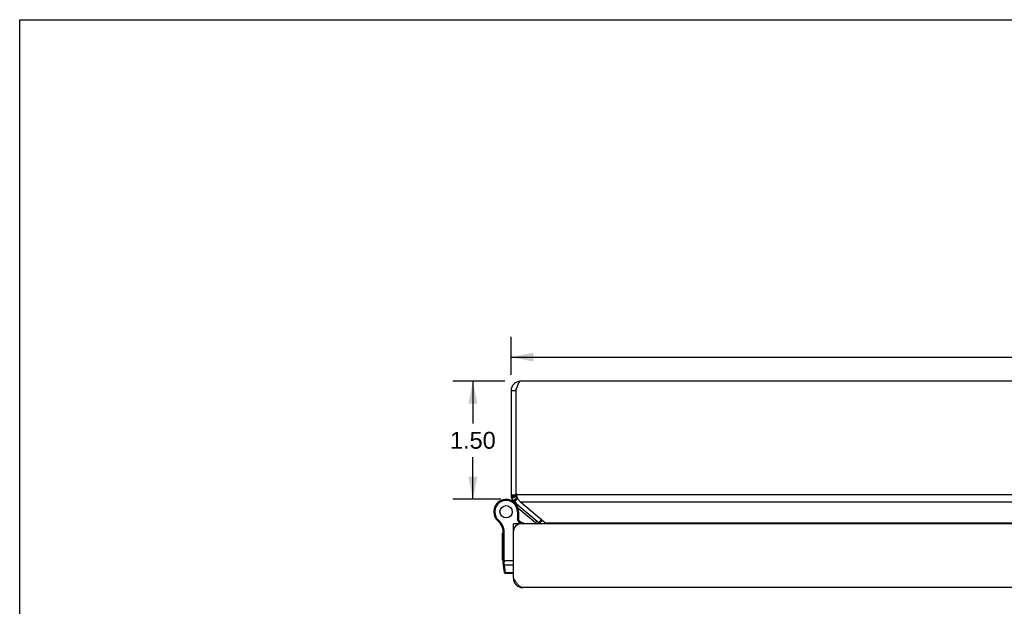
# Model space of a CAD drawing. Header units: inches. Extents: x 0 to 48.6, y 0 to 31.4.
# Tile 7 of 10: x 0 to 12.5, y 24 to 31.4. Entities that reach past the tile are written whole.
import ezdxf

# ---------------------------------------------------------------- set-up
doc = ezdxf.new("R2010")
doc.units = ezdxf.units.IN
doc.header["$LTSCALE"] = 2.671429
doc.header["$MEASUREMENT"] = 0
doc.layers.get('0').update_dxf_attribs({"linetype": 'CONTINUOUS'})
doc.layers.add('02___PRT_ALL_AXES', color=7, linetype='CONTINUOUS')
doc.layers.add('DIMENSIONS', color=7, linetype='CONTINUOUS')
doc.styles.get("Standard").update_dxf_attribs({"font": 'arial.ttf'})
doc.dimstyles.new('DIMSTYLE_1', dxfattribs={"dimtxt": 0.214286, "dimasz": 0.285714, "dimexe": 0.09, "dimexo": 0.07, "dimgap": 0.0375, "dimtad": 0, "dimtih": 1, "dimtoh": 1, "dimzin": 4, "dimdsep": 46, "dimtxsty": 'Standard', "dimblk": '_FILLED', "dimblk1": '_FILLED', "dimblk2": '_FILLED', "dimcen": 0.09, "dimazin": 1, "dimtfac": 1, "dimtofl": 0, "dimtmove": 0, "dimatfit": 3, "dimldrblk": '_FILLED', "dimfxl": 0, "dimtolj": 1, "dimtzin": 4, "dimarcsym": 0})

# ---------------------------------------------------------------- blocks, each defined once
blk = doc.blocks.new('_FILLED')
at = {"color": 0, "linetype": 'ByBlock'}
blk.add_solid([(0, 0), (-1, 0.2), (-1, -0.2)], dxfattribs=at)
blk = doc.blocks.new('*D13')
at = {"layer": 'DIMENSIONS', "color": 2, "linetype": 'Continuous'}
for p, q in [((6.176, 26.829), (5.513, 26.829)), ((5.77, 26.829), (5.77, 26.292)), ((5.77, 25.328), (5.77, 25.864)), ((6.128, 25.328), (5.513, 25.328))]:
    blk.add_line(p, q, dxfattribs=at)
at = {"layer": 'DIMENSIONS', "color": 2, "linetype": 'Continuous', "xscale": 0.2857142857, "yscale": 0.2857142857, "zscale": 0.2857142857}
for p, rotation in [((5.77, 26.829), 90), ((5.77, 25.328), 270)]:
    blk.add_blockref('_FILLED', p, dxfattribs=dict(at, rotation=rotation))
at = {"layer": 'DIMENSIONS', "color": 2, "linetype": 'Continuous', "insert": (5.77, 26.185), "char_height": 0.2143, "width": 0.58232, "attachment_point": 2, "line_spacing_factor": 0.9}
blk.add_mtext('1.50', dxfattribs=at)
blk = doc.blocks.new('*D20')
at = {"layer": 'DIMENSIONS', "color": 2, "linetype": 'Continuous'}
for p, q in [((6.256, 26.909), (6.256, 27.393)), ((22.256, 26.909), (22.256, 27.393)), ((6.256, 27.136), (13.775, 27.136)), ((22.256, 27.136), (14.738, 27.136))]:
    blk.add_line(p, q, dxfattribs=at)
at = {"layer": 'DIMENSIONS', "color": 2, "linetype": 'Continuous', "xscale": 0.2857142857, "yscale": 0.2857142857, "zscale": 0.2857142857, "rotation": 180}
blk.add_blockref('_FILLED', (6.256, 27.136), dxfattribs=at)
at = {"layer": 'DIMENSIONS', "color": 2, "linetype": 'Continuous', "xscale": 0.2857142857, "yscale": 0.2857142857, "zscale": 0.2857142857}
blk.add_blockref('_FILLED', (22.256, 27.136), dxfattribs=at)
at = {"layer": 'DIMENSIONS', "color": 2, "linetype": 'Continuous', "insert": (14.256, 27.243), "char_height": 0.2143, "width": 0.74881, "attachment_point": 2, "line_spacing_factor": 0.9}
blk.add_mtext('16.00', dxfattribs=at)

msp = doc.modelspace()

# ---------------------------------------------------------------- linework, layer by layer
at = {"color": 7, "linetype": 'Continuous'}
for p, q in [((0, 0), (0, 31.4286)), ((0, 31.4286), (48.5714, 31.4286)), ((6.3163, 26.7086), (6.2563, 26.7086)), ((6.2563, 25.3845), (6.3163, 25.3845)), ((6.2567, 25.3747), (6.3165, 25.3796)), ((6.2584, 25.3622), (6.3174, 25.3734)), ((6.2613, 25.3502), (6.3188, 25.3674)), ((6.2644, 25.3414), (6.3203, 25.363)), ((6.2844, 25.3074), (6.3304, 25.346)), ((6.2992, 25.2926), (6.3378, 25.3386)), ((6.3163, 25.4244), (6.3163, 25.3845)), ((6.3378, 25.3386), (6.3447, 25.3328)), ((6.2513, 25.3151), (6.2509, 25.3152)), ((6.3178, 25.2652), (6.3236, 25.2721)), ((6.5694, 25.0267), (6.3436, 25.2162)), ((6.0574, 25.0892), (6.0687, 25.0957)), ((6.0574, 25.0892), (6.0687, 25.0957)), ((6.0574, 25.0892), (6.0574, 25.0892)), ((6.0687, 25.0957), (6.0687, 25.0957)), ((6.338, 25.1686), (6.338, 25.0704)), ((6.351, 25.1686), (6.338, 25.1686)), ((6.351, 25.0736), (6.338, 25.0704)), ((6.351, 25.1686), (6.351, 25.0736)), ((6.3823, 25.0134), (6.351, 25.0736)), ((6.0873, 25.0532), (6.0958, 25.063)), ((6.3458, 25.0134), (6.2858, 25.0134)), ((6.2858, 24.9529), (6.2908, 24.9529)), ((6.3678, 25.013), (6.338, 25.0704)), ((6.3458, 25.0134), (6.3458, 25.0082)), ((6.5694, 25.0267), (6.5887, 25.0497)), ((6.6126, 25.0297), (6.6447, 25.068)), ((6.6193, 25.0231), (6.658, 25.0568)), ((6.1543, 24.9325), (6.1671, 24.9345)), ((6.1558, 24.5368), (6.1558, 24.9133)), ((6.1558, 24.9133), (6.1688, 24.9133)), ((6.1688, 24.5336), (6.1688, 24.9133)), ((6.1558, 24.5487), (6.2858, 24.5487)), ((6.1742, 24.3963), (6.157, 24.5194)), ((6.1656, 24.5337), (6.166, 24.5337)), ((6.166, 24.5337), (6.1664, 24.5337)), ((6.1664, 24.5337), (6.1668, 24.5337)), ((6.1668, 24.5337), (6.1673, 24.5337)), ((6.1673, 24.5337), (6.1677, 24.5336)), ((6.1677, 24.5336), (6.1681, 24.5336)), ((6.1688, 24.5323), (6.1688, 24.5336)), ((6.1688, 24.5311), (6.1688, 24.5323)), ((6.1688, 24.5298), (6.1688, 24.5311)), ((6.1689, 24.5285), (6.1688, 24.5298)), ((6.1689, 24.5273), (6.1689, 24.5285)), ((6.1689, 24.526), (6.1689, 24.5273)), ((6.169, 24.5248), (6.1689, 24.526)), ((6.1691, 24.5235), (6.169, 24.5248)), ((6.1691, 24.5223), (6.1691, 24.5235)), ((6.1692, 24.5211), (6.1691, 24.5223)), ((6.1693, 24.5199), (6.1692, 24.5211)), ((6.1694, 24.5187), (6.1693, 24.5199)), ((6.1695, 24.5175), (6.1694, 24.5187)), ((6.1696, 24.5163), (6.1695, 24.5175)), ((6.1697, 24.5152), (6.1696, 24.5163)), ((6.1699, 24.514), (6.1697, 24.5152)), ((6.1722, 24.4928), (6.1699, 24.514)), ((6.1864, 24.3917), (6.1722, 24.4928)), ((6.1722, 24.4928), (6.2858, 24.4928)), ((6.1871, 24.3851), (6.1864, 24.3917)), ((6.2858, 24.3917), (6.1864, 24.3917)), ((6.2858, 24.3851), (6.1871, 24.3851)), ((6.2868, 24.3077), (6.2951, 24.3088))]:
    msp.add_line(p, q, dxfattribs=at)
at = {"color": 3, "linetype": 'Continuous'}
for p, q in [((6.2563, 26.7086), (6.2563, 25.3845)), ((6.3163, 26.7082), (6.3163, 25.4244)), ((22.1363, 26.8286), (6.3763, 26.8286)), ((22.1871, 25.3845), (6.3256, 25.3845)), ((6.2992, 25.2926), (6.6126, 25.0297)), ((6.6756, 25.042), (6.3772, 25.2926)), ((22.1354, 25.2926), (6.3772, 25.2926)), ((6.2858, 24.3234), (6.2858, 25.0134)), ((22.1358, 25.0134), (6.3758, 25.0134)), ((6.6858, 25.0297), (21.8268, 25.0297)), ((22.1058, 24.2034), (6.4058, 24.2034))]:
    msp.add_line(p, q, dxfattribs=at)
for points in [[(6.3763, 26.8286), (6.374, 26.8284), (6.3717, 26.8277), (6.3694, 26.8266), (6.3671, 26.8251), (6.3648, 26.8232), (6.3625, 26.8208), (6.3602, 26.818), (6.3579, 26.8148), (6.3556, 26.8113), (6.3533, 26.8074), (6.3509, 26.8031), (6.3486, 26.7984), (6.3463, 26.7934), (6.344, 26.7882), (6.3417, 26.7826), (6.3394, 26.7768), (6.3371, 26.7707), (6.3348, 26.7644), (6.3325, 26.7578), (6.3302, 26.7511), (6.3279, 26.7443), (6.3256, 26.7373), (6.3232, 26.7302), (6.3209, 26.7231), (6.3186, 26.7158), (6.3163, 26.7086)], [(6.3415, 25.3391), (6.3387, 25.3453), (6.3361, 25.3517), (6.3336, 25.3581), (6.3314, 25.3647), (6.3293, 25.3712), (6.3273, 25.3779), (6.3256, 25.3845)], [(6.3773, 25.2926), (6.3722, 25.2967), (6.3675, 25.3011), (6.3631, 25.3058), (6.3589, 25.3108), (6.3549, 25.316), (6.3512, 25.3215), (6.3478, 25.3272), (6.3445, 25.3331), (6.3415, 25.3391)], [(6.6756, 25.042), (6.6785, 25.0391), (6.6811, 25.036), (6.6836, 25.0329), (6.6858, 25.0297)], [(6.6858, 25.0297), (6.6876, 25.0276), (6.6892, 25.0255), (6.6906, 25.0232), (6.6918, 25.0209), (6.6929, 25.0184), (6.6938, 25.0159), (6.6946, 25.0134)], [(6.4058, 24.2034), (6.4015, 24.2036), (6.3972, 24.2041), (6.3929, 24.2051), (6.3886, 24.2064), (6.3843, 24.2081), (6.3801, 24.2101), (6.3758, 24.2125), (6.3715, 24.2153), (6.3672, 24.2183), (6.3629, 24.2218), (6.3586, 24.2255), (6.3544, 24.2295), (6.3501, 24.2339), (6.3458, 24.2385), (6.3415, 24.2434), (6.3372, 24.2485), (6.3329, 24.2539), (6.3287, 24.2595), (6.3244, 24.2653), (6.3201, 24.2713), (6.3158, 24.2774), (6.3115, 24.2837), (6.3072, 24.2901), (6.3029, 24.2966), (6.2986, 24.3033), (6.2944, 24.3099), (6.2901, 24.3166), (6.2858, 24.3234)]]:
    msp.add_lwpolyline(points, dxfattribs=at)
at = {"color": 7, "linetype": 'Continuous'}
for points in [[(6.1558, 24.5368), (6.1558, 24.5367), (6.1558, 24.5367), (6.1558, 24.5366), (6.1558, 24.5366), (6.1558, 24.5365), (6.1558, 24.5364), (6.1559, 24.5364), (6.1559, 24.5363), (6.1559, 24.5363), (6.156, 24.5362), (6.156, 24.5362), (6.156, 24.5361), (6.1561, 24.5361), (6.1561, 24.536), (6.1562, 24.536), (6.1562, 24.5359), (6.1563, 24.5359), (6.1564, 24.5358), (6.1564, 24.5358), (6.1565, 24.5357), (6.1566, 24.5357), (6.1566, 24.5356), (6.1567, 24.5356), (6.1568, 24.5355), (6.1569, 24.5355), (6.157, 24.5354), (6.1571, 24.5354), (6.1572, 24.5353), (6.1573, 24.5353), (6.1574, 24.5353), (6.1575, 24.5352), (6.1576, 24.5352), (6.1577, 24.5351), (6.1578, 24.5351), (6.1579, 24.535), (6.1581, 24.535), (6.1582, 24.5349), (6.1583, 24.5349), (6.1584, 24.5349), (6.1586, 24.5348), (6.1587, 24.5348), (6.1589, 24.5347), (6.159, 24.5347), (6.1591, 24.5347), (6.1593, 24.5346), (6.1594, 24.5346), (6.1596, 24.5345), (6.1597, 24.5345), (6.1599, 24.5345), (6.1601, 24.5344), (6.1602, 24.5344), (6.1604, 24.5344), (6.1606, 24.5343), (6.1607, 24.5343), (6.1609, 24.5343), (6.1611, 24.5342), (6.1612, 24.5342), (6.1614, 24.5342), (6.1616, 24.5342), (6.1618, 24.5341), (6.162, 24.5341), (6.1622, 24.5341), (6.1623, 24.534), (6.1625, 24.534), (6.1627, 24.534), (6.1629, 24.534), (6.1631, 24.5339), (6.1633, 24.5339), (6.1635, 24.5339), (6.1637, 24.5339), (6.1639, 24.5339), (6.1641, 24.5338), (6.1643, 24.5338), (6.1645, 24.5338), (6.1647, 24.5338), (6.1649, 24.5338), (6.1651, 24.5338), (6.1656, 24.5337)], [(6.157, 24.5194), (6.157, 24.5193), (6.157, 24.5192), (6.1571, 24.5191), (6.1571, 24.519), (6.1571, 24.5189), (6.1571, 24.5188), (6.1572, 24.5186), (6.1572, 24.5185), (6.1573, 24.5184), (6.1573, 24.5183), (6.1574, 24.5182), (6.1574, 24.5181), (6.1575, 24.518), (6.1576, 24.5179), (6.1576, 24.5178), (6.1577, 24.5177), (6.1578, 24.5175), (6.1578, 24.5174), (6.1579, 24.5173), (6.158, 24.5172), (6.1581, 24.5171), (6.1582, 24.517), (6.1583, 24.5169), (6.1584, 24.5168), (6.1585, 24.5167), (6.1586, 24.5166), (6.1587, 24.5166), (6.1588, 24.5165), (6.1589, 24.5164), (6.159, 24.5163), (6.1591, 24.5162), (6.1593, 24.5161), (6.1594, 24.516), (6.1595, 24.5159), (6.1596, 24.5159), (6.1598, 24.5158), (6.1599, 24.5157), (6.16, 24.5156), (6.1602, 24.5155), (6.1603, 24.5155), (6.1605, 24.5154), (6.1606, 24.5153), (6.1608, 24.5152), (6.1609, 24.5152), (6.1611, 24.5151), (6.1612, 24.515), (6.1614, 24.515), (6.1616, 24.5149), (6.1617, 24.5149), (6.1619, 24.5148), (6.1621, 24.5147), (6.1622, 24.5147), (6.1624, 24.5146), (6.1626, 24.5146), (6.1628, 24.5145), (6.163, 24.5145), (6.1631, 24.5144), (6.1633, 24.5144), (6.1635, 24.5144), (6.1637, 24.5143), (6.1639, 24.5143), (6.1641, 24.5142), (6.1643, 24.5142), (6.1645, 24.5142), (6.1647, 24.5141), (6.1649, 24.5141), (6.165, 24.5141), (6.1652, 24.5141), (6.1654, 24.514), (6.1657, 24.514), (6.1659, 24.514), (6.1661, 24.514), (6.1663, 24.514), (6.1665, 24.514), (6.1667, 24.514), (6.1669, 24.5139), (6.1671, 24.5139), (6.1673, 24.5139), (6.1675, 24.5139), (6.1677, 24.5139), (6.1679, 24.5139), (6.1682, 24.5139), (6.1684, 24.5139), (6.1686, 24.514), (6.1688, 24.514), (6.169, 24.514), (6.1692, 24.514), (6.1694, 24.514), (6.1696, 24.514), (6.1699, 24.514)], [(6.1593, 24.5026), (6.1594, 24.5024), (6.1594, 24.5022), (6.1594, 24.502), (6.1595, 24.5018), (6.1595, 24.5017), (6.1596, 24.5015), (6.1596, 24.5013), (6.1597, 24.5011), (6.1597, 24.5009), (6.1598, 24.5007), (6.1599, 24.5005), (6.1599, 24.5003), (6.16, 24.5002), (6.1601, 24.5), (6.1601, 24.4998), (6.1602, 24.4996), (6.1603, 24.4994), (6.1604, 24.4993), (6.1605, 24.4991), (6.1606, 24.4989), (6.1607, 24.4988), (6.1608, 24.4986), (6.1609, 24.4984), (6.161, 24.4982), (6.1611, 24.4981), (6.1612, 24.4979), (6.1613, 24.4978), (6.1615, 24.4976), (6.1616, 24.4974), (6.1617, 24.4973), (6.1619, 24.4971), (6.162, 24.497), (6.1621, 24.4968), (6.1623, 24.4967), (6.1624, 24.4965), (6.1625, 24.4964), (6.1627, 24.4963), (6.1628, 24.4961), (6.163, 24.496), (6.1631, 24.4958), (6.1633, 24.4957), (6.1635, 24.4956), (6.1636, 24.4955), (6.1638, 24.4953), (6.164, 24.4952), (6.1641, 24.4951), (6.1643, 24.495), (6.1645, 24.4949), (6.1647, 24.4948), (6.1648, 24.4946), (6.165, 24.4945), (6.1652, 24.4944), (6.1654, 24.4943), (6.1656, 24.4942), (6.1658, 24.4942), (6.1659, 24.4941), (6.1661, 24.494), (6.1663, 24.4939), (6.1665, 24.4938), (6.1667, 24.4937), (6.1669, 24.4937), (6.1671, 24.4936), (6.1673, 24.4935), (6.1675, 24.4934), (6.1677, 24.4934), (6.1679, 24.4933), (6.1681, 24.4933), (6.1683, 24.4932), (6.1686, 24.4932), (6.1688, 24.4931), (6.169, 24.4931), (6.1692, 24.493), (6.1694, 24.493), (6.1696, 24.493), (6.1698, 24.4929), (6.17, 24.4929), (6.1703, 24.4929), (6.1705, 24.4928), (6.1707, 24.4928), (6.1709, 24.4928), (6.1711, 24.4928), (6.1713, 24.4928), (6.1716, 24.4928), (6.1718, 24.4928), (6.172, 24.4928), (6.1722, 24.4928)], [(6.1681, 24.5336), (6.1683, 24.5336), (6.1688, 24.5336)], [(6.1735, 24.4015), (6.1735, 24.4013), (6.1735, 24.4011), (6.1736, 24.4009), (6.1736, 24.4007), (6.1737, 24.4005), (6.1737, 24.4003), (6.1738, 24.4002), (6.1738, 24.4), (6.1739, 24.3998), (6.1739, 24.3996), (6.174, 24.3994), (6.1741, 24.3992), (6.1741, 24.399), (6.1742, 24.3989), (6.1743, 24.3987), (6.1744, 24.3985), (6.1745, 24.3983), (6.1745, 24.3981), (6.1746, 24.398), (6.1747, 24.3978), (6.1748, 24.3976), (6.1749, 24.3975), (6.175, 24.3973), (6.1751, 24.3971), (6.1753, 24.397), (6.1754, 24.3968), (6.1755, 24.3966), (6.1756, 24.3965), (6.1757, 24.3963), (6.1759, 24.3962), (6.176, 24.396), (6.1761, 24.3959), (6.1763, 24.3957), (6.1764, 24.3956), (6.1765, 24.3954), (6.1767, 24.3953), (6.1768, 24.3951), (6.177, 24.395), (6.1771, 24.3949), (6.1773, 24.3947), (6.1774, 24.3946), (6.1776, 24.3945), (6.1778, 24.3943), (6.1779, 24.3942), (6.1781, 24.3941), (6.1783, 24.394), (6.1784, 24.3939), (6.1786, 24.3937), (6.1788, 24.3936), (6.179, 24.3935), (6.1792, 24.3934), (6.1793, 24.3933), (6.1795, 24.3932), (6.1797, 24.3931), (6.1799, 24.393), (6.1801, 24.3929), (6.1803, 24.3928), (6.1805, 24.3928), (6.1807, 24.3927), (6.1809, 24.3926), (6.1811, 24.3925), (6.1813, 24.3925), (6.1815, 24.3924), (6.1817, 24.3923), (6.1819, 24.3923), (6.1821, 24.3922), (6.1823, 24.3921), (6.1825, 24.3921), (6.1827, 24.392), (6.1829, 24.392), (6.1831, 24.3919), (6.1833, 24.3919), (6.1835, 24.3919), (6.1838, 24.3918), (6.184, 24.3918), (6.1842, 24.3918), (6.1844, 24.3917), (6.1846, 24.3917), (6.1848, 24.3917), (6.1851, 24.3917), (6.1853, 24.3917), (6.1855, 24.3917), (6.1857, 24.3917), (6.1859, 24.3917), (6.1861, 24.3917), (6.1864, 24.3917)]]:
    msp.add_lwpolyline(points, dxfattribs=at)
at = {"color": 3, "linetype": 'Continuous'}
for centre, radius, start, end in [((6.3763, 26.7086), 0.12, 90, 180), ((6.4749, 26.7082), 0.1586, 179.86634, 180), ((6.3763, 25.3845), 0.12, 180, 230), ((6.487, 25.4429), 0.1717, 186.18676, 199.87761), ((6.3758, 24.9234), 0.09, 90, 180), ((6.574, 24.9837), 0.06, 29.62245, 50), ((6.4058, 24.3234), 0.12, 180, 270)]:
    msp.add_arc(centre, radius, start, end, dxfattribs=at)
at = {"color": 7, "linetype": 'Continuous'}
for centre, radius, start, end in [((6.3763, 26.7086), 0.06, 144.2152, 180), ((6.1935, 25.1686), 0.1575, 0, 210.26499), ((6.3763, 25.3845), 0.06, 180, 230), ((6.1935, 25.1686), 0.1445, 0, 210.26499), ((6.1565, 25.073), 0.26, 50, 68.622), ((6.1935, 25.1686), 0.1575, 210.27865, 232.68689), ((6.1802, 25.1608), 0.1421, 210.26499, 229.20673), ((6.1802, 25.1608), 0.1291, 210.26499, 229.20673), ((5.9567, 24.9018), 0.2, 8.84009, 49.20673), ((5.9567, 24.9018), 0.213, 8.84009, 49.20673), ((6.2939, 24.8463), 0.21, 52.68557, 69.70189), ((6.5084, 24.9539), 0.095, 38.72563, 50), ((6.5084, 24.9539), 0.125, 28.38861, 50), ((6.574, 24.9837), 0.12, 14.3057, 23.90059), ((6.0308, 24.9133), 0.125, 0, 8.84009), ((6.0308, 24.9133), 0.138, 0, 8.84009), ((6.2808, 24.5368), 0.125, 180, 187.96175), ((6.1871, 24.3981), 0.013, 187.97573, 270)]:
    msp.add_arc(centre, radius, start, end, dxfattribs=at)
at = {"layer": '02___PRT_ALL_AXES', "color": 7, "linetype": 'Continuous'}
for p, q in [((6.1458, 24.5539), (6.1458, 24.8943)), ((6.1558, 24.8943), (6.1458, 24.8943)), ((6.1558, 24.8859), (6.1458, 24.8859)), ((6.1558, 24.834), (6.1458, 24.834)), ((6.1558, 24.8256), (6.1458, 24.8256)), ((6.1558, 24.7556), (6.1458, 24.7556)), ((6.1558, 24.5541), (6.1458, 24.5541)), ((6.1558, 24.5539), (6.1458, 24.5539))]:
    msp.add_line(p, q, dxfattribs=at)
for radius in [0.079, 0.078]:
    msp.add_circle((6.1935, 25.1686), radius, dxfattribs=at)

# ---------------------------------------------------------------- dimensions: what is measured, and where the dimension line sits
at = {"layer": 'DIMENSIONS', "color": 2, "linetype": 'Continuous'}
dim = msp.add_linear_dim(base=(22.2563, 27.1359), p1=(6.2563, 27.463), p2=(22.2563, 27.463), dimstyle='DIMSTYLE_1', dxfattribs=at)
dim.commit()
dim.dimension.update_dxf_attribs({"geometry": '*D20', "text_midpoint": (14.2654, 27.1347), "dimtype": 160})
dim = msp.add_linear_dim(base=(5.7704, 25.3275), p1=(6.2463, 26.8286), p2=(6.1985, 25.3275), angle=270, dimstyle='DIMSTYLE_1', dxfattribs=at)
dim.commit()
dim.dimension.update_dxf_attribs({"geometry": '*D13', "text_midpoint": (5.7797, 26.0769), "dimtype": 160})

doc.saveas('drawing.dxf')
